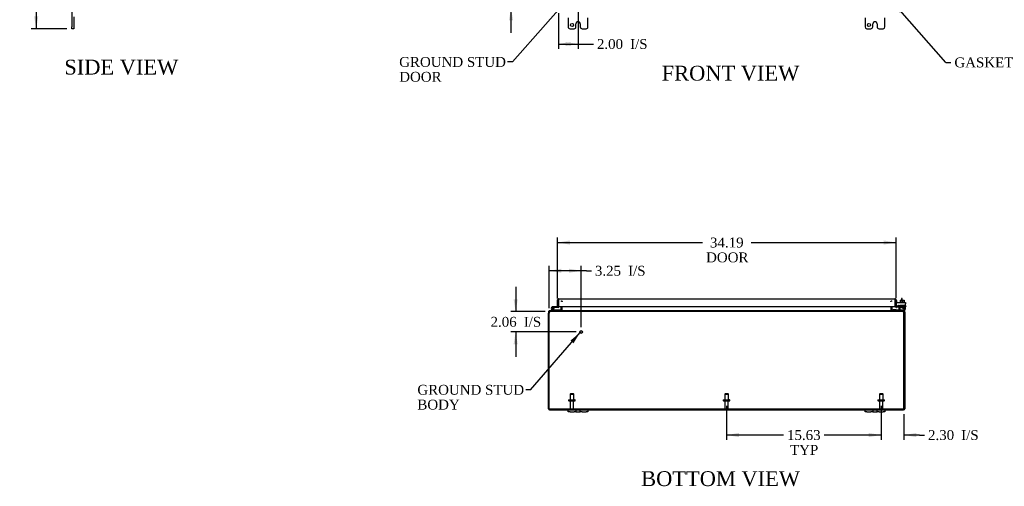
# Model space of a CAD drawing. Header units: inches. Extents: x 23 to 236, y 4 to 158.
# Tile 1 of 9: x 23 to 123, y 4 to 52. Entities that reach past the tile are written whole.
import ezdxf
from ezdxf.enums import TextEntityAlignment as Align

# ---------------------------------------------------------------- set-up
doc = ezdxf.new("R2010")
doc.units = ezdxf.units.IN
doc.header["$MEASUREMENT"] = 0
for name, color, linetype in [('COM40153-1', 7, 'CONTINUOUS'), ('COM40153-2', 7, 'CONTINUOUS'), ('COM42667', 7, 'CONTINUOUS'), ('COM42780', 7, 'CONTINUOUS'), ('COM48456', 7, 'CONTINUOUS'), ('COM70236-2', 7, 'CONTINUOUS'), ('COM71782-4', 7, 'CONTINUOUS'), ('DEFAULT', 7, 'CONTINUOUS'), ('FET07710', 7, 'CONTINUOUS'), ('HNG10620-44B', 7, 'CONTINUOUS'), ('HNG10620-44C', 7, 'CONTINUOUS'), ('HNG10620-44P', 7, 'CONTINUOUS'), ('SCC19011', 7, 'CONTINUOUS'), ('STD21878', 7, 'CONTINUOUS'), ('STD26094', 7, 'CONTINUOUS'), ('WAF25035', 7, 'CONTINUOUS')]:
    doc.layers.add(name, color=color, linetype=linetype)
doc.styles.add('SEACAD_TIMES_NEW_ROMAN', font='times.ttf')

# ---------------------------------------------------------------- blocks, each defined once
blk = doc.blocks.new('SEANNOT_GROUP1')
at = {"layer": 'DEFAULT', "linetype": 'Continuous'}
blk.add_hatch(color=136, dxfattribs=at).paths.add_polyline_path([(79.427, 18.811), (80.086, 19.893), (79.111, 19.083)])
at = {"layer": 'DEFAULT', "color": 136, "linetype": 'Continuous'}
blk.add_line((75.097, 14.115), (74.597, 14.115), dxfattribs=at)
blk.add_lwpolyline([(75.097, 14.115), (80.086, 19.893)], dxfattribs=at)
at = {"layer": 'DEFAULT', "color": 136, "linetype": 'Continuous', "style": 'SEACAD_TIMES_NEW_ROMAN'}
for s, p in [('GROUND STUD', (63.655, 14.615)), ('BODY', (63.655, 13.115))]:
    blk.add_text(s, height=1, dxfattribs=at).set_placement(p, align=Align.TOP_LEFT)
blk = doc.blocks.new('SEANNOT_GROUP2')
at = {"layer": 'DEFAULT', "linetype": 'Continuous'}
blk.add_hatch(color=136, dxfattribs=at).paths.add_polyline_path([(79.251, 53.755), (79.92, 54.832), (78.938, 54.03)])
at = {"layer": 'DEFAULT', "color": 136, "linetype": 'Continuous'}
blk.add_line((73.262, 47.249), (72.762, 47.249), dxfattribs=at)
blk.add_lwpolyline([(73.262, 47.249), (79.92, 54.832)], dxfattribs=at)
at = {"layer": 'DEFAULT', "color": 136, "linetype": 'Continuous', "style": 'SEACAD_TIMES_NEW_ROMAN'}
for s, p in [('GROUND STUD', (61.82, 47.749)), ('DOOR', (61.82, 46.249))]:
    blk.add_text(s, height=1, dxfattribs=at).set_placement(p, align=Align.TOP_LEFT)
blk = doc.blocks.new('SEANNOT_GROUP3')
at = {"layer": 'DEFAULT', "linetype": 'Continuous'}
blk.add_hatch(color=136, dxfattribs=at).paths.add_polyline_path([(112.649, 52.517), (111.666, 53.317), (112.336, 52.242)])
at = {"layer": 'DEFAULT', "color": 136, "linetype": 'Continuous'}
blk.add_line((117.06, 47.199), (117.56, 47.199), dxfattribs=at)
blk.add_lwpolyline([(117.06, 47.199), (111.666, 53.317)], dxfattribs=at)
at = {"layer": 'DEFAULT', "color": 136, "linetype": 'Continuous', "style": 'SEACAD_TIMES_NEW_ROMAN'}
blk.add_text('GASKET', height=1, dxfattribs=at).set_placement((117.91, 47.699), align=Align.TOP_LEFT)
blk = doc.blocks.new('GDIMGGROUP1')
at = {"layer": 'DEFAULT', "linetype": 'Continuous'}
for points in [[(72.91, 55.943), (73.118, 54.693), (73.326, 55.943)], [(72.91, 51.443), (73.326, 51.443), (73.118, 52.693)]]:
    blk.add_hatch(color=136, dxfattribs=at).paths.add_polyline_path(points)
at = {"layer": 'DEFAULT', "color": 136, "linetype": 'Continuous'}
for p, q in [((73.118, 54.693), (73.118, 57.193)), ((79.399, 54.693), (72.618, 54.693)), ((77.399, 52.693), (72.618, 52.693)), ((73.118, 50.193), (73.118, 52.693))]:
    blk.add_line(p, q, dxfattribs=at)
at = {"layer": 'DEFAULT', "color": 136, "linetype": 'Continuous', "style": 'SEACAD_TIMES_NEW_ROMAN'}
for s, p in [('2.00', (70.576, 54.193)), ('I/S', (73.93, 54.193))]:
    blk.add_text(s, height=1, dxfattribs=at).set_placement(p, align=Align.TOP_LEFT)
blk = doc.blocks.new('GDIMGGROUP3')
at = {"layer": 'DEFAULT', "linetype": 'Continuous'}
for points in [[(24.939, 99.599), (25.356, 99.599), (25.147, 100.849)], [(24.939, 51.849), (25.147, 50.599), (25.356, 51.849)]]:
    blk.add_hatch(color=136, dxfattribs=at).paths.add_polyline_path(points)
at = {"layer": 'DEFAULT', "color": 136, "linetype": 'Continuous'}
for p, q in [((28.257, 100.849), (24.647, 100.849)), ((25.147, 100.849), (25.147, 76.574)), ((25.147, 75.224), (25.147, 50.599)), ((28.257, 50.599), (24.647, 50.599))]:
    blk.add_line(p, q, dxfattribs=at)
at = {"layer": 'DEFAULT', "color": 136, "linetype": 'Continuous', "style": 'SEACAD_TIMES_NEW_ROMAN'}
blk.add_text('50.25', height=1, dxfattribs=at).set_placement((23.441, 76.224), align=Align.TOP_LEFT)
blk = doc.blocks.new('GDIMGGROUP4')
at = {"layer": 'DEFAULT', "linetype": 'Continuous'}
for points in [[(96.14, 9.332), (96.14, 9.749), (94.89, 9.54)], [(109.265, 9.332), (110.515, 9.54), (109.265, 9.749)]]:
    blk.add_hatch(color=136, dxfattribs=at).paths.add_polyline_path(points)
at = {"layer": 'DEFAULT', "color": 136, "linetype": 'Continuous'}
for p, q in [((94.89, 12.497), (94.89, 9.04)), ((110.515, 12.497), (110.515, 9.04)), ((100.646, 9.54), (94.89, 9.54)), ((110.515, 9.54), (104.758, 9.54))]:
    blk.add_line(p, q, dxfattribs=at)
at = {"layer": 'DEFAULT', "color": 136, "linetype": 'Continuous', "style": 'SEACAD_TIMES_NEW_ROMAN'}
for s, p in [('15.63', (100.996, 10.04)), ('TYP', (101.304, 8.54))]:
    blk.add_text(s, height=1, dxfattribs=at).set_placement(p, align=Align.TOP_LEFT)
blk = doc.blocks.new('GDIMGGROUP11')
at = {"layer": 'DEFAULT', "linetype": 'Continuous'}
for points in [[(79.077, 29.206), (77.827, 28.998), (79.077, 28.789)], [(110.765, 29.206), (110.765, 28.789), (112.015, 28.998)]]:
    blk.add_hatch(color=136, dxfattribs=at).paths.add_polyline_path(points)
at = {"layer": 'DEFAULT', "color": 136, "linetype": 'Continuous'}
for p, q in [((77.827, 23.347), (77.827, 29.498)), ((77.827, 28.998), (92.473, 28.998)), ((97.368, 28.998), (112.015, 28.998)), ((112.015, 23.361), (112.015, 29.498))]:
    blk.add_line(p, q, dxfattribs=at)
at = {"layer": 'DEFAULT', "color": 136, "linetype": 'Continuous', "style": 'SEACAD_TIMES_NEW_ROMAN'}
for s, p in [('34.19', (93.214, 29.498)), ('DOOR', (92.823, 27.998))]:
    blk.add_text(s, height=1, dxfattribs=at).set_placement(p, align=Align.TOP_LEFT)
blk = doc.blocks.new('GDIMGGROUP14')
at = {"layer": 'DEFAULT', "linetype": 'Continuous'}
for points in [[(109.265, 9.332), (110.515, 9.54), (109.265, 9.749)], [(114.068, 9.332), (114.068, 9.749), (112.818, 9.54)]]:
    blk.add_hatch(color=136, dxfattribs=at).paths.add_polyline_path(points)
at = {"layer": 'DEFAULT', "color": 136, "linetype": 'Continuous'}
for p, q in [((110.515, 12.497), (110.515, 9.04)), ((112.818, 11.66), (112.818, 9.04)), ((110.515, 9.54), (108.015, 9.54)), ((114.392, 9.54), (112.818, 9.54)), ((114.392, 9.54), (114.892, 9.54))]:
    blk.add_line(p, q, dxfattribs=at)
at = {"layer": 'DEFAULT', "color": 136, "linetype": 'Continuous', "style": 'SEACAD_TIMES_NEW_ROMAN'}
for s, p in [('2.30', (115.242, 10.04)), ('I/S', (118.596, 10.04))]:
    blk.add_text(s, height=1, dxfattribs=at).set_placement(p, align=Align.TOP_LEFT)
blk = doc.blocks.new('GDIMGGROUP15')
at = {"layer": 'DEFAULT', "linetype": 'Continuous'}
for points in [[(79.149, 48.854), (79.149, 49.271), (77.899, 49.062)], [(78.649, 48.854), (79.899, 49.062), (78.649, 49.271)]]:
    blk.add_hatch(color=136, dxfattribs=at).paths.add_polyline_path(points)
at = {"layer": 'DEFAULT', "color": 136, "linetype": 'Continuous'}
for p, q in [((79.899, 54.193), (79.899, 48.562)), ((77.899, 52.193), (77.899, 48.562)), ((77.899, 49.062), (80.942, 49.062)), ((80.942, 49.062), (81.442, 49.062))]:
    blk.add_line(p, q, dxfattribs=at)
at = {"layer": 'DEFAULT', "color": 136, "linetype": 'Continuous', "style": 'SEACAD_TIMES_NEW_ROMAN'}
for s, p in [('2.00', (81.792, 49.562)), ('I/S', (85.146, 49.562))]:
    blk.add_text(s, height=1, dxfattribs=at).set_placement(p, align=Align.TOP_LEFT)
blk = doc.blocks.new('GDIMGGROUP16')
at = {"layer": 'DEFAULT', "linetype": 'Continuous'}
for points in [[(78.212, 26.352), (76.962, 26.144), (78.212, 25.936)], [(78.962, 26.352), (78.962, 25.936), (80.212, 26.144)]]:
    blk.add_hatch(color=136, dxfattribs=at).paths.add_polyline_path(points)
at = {"layer": 'DEFAULT', "color": 136, "linetype": 'Continuous'}
for p, q in [((76.962, 22.362), (76.962, 26.644)), ((80.74, 26.144), (76.962, 26.144)), ((80.212, 20.456), (80.212, 26.644)), ((80.74, 26.144), (81.24, 26.144))]:
    blk.add_line(p, q, dxfattribs=at)
at = {"layer": 'DEFAULT', "color": 136, "linetype": 'Continuous', "style": 'SEACAD_TIMES_NEW_ROMAN'}
for s, p in [('3.25', (81.59, 26.644)), ('I/S', (84.944, 26.644))]:
    blk.add_text(s, height=1, dxfattribs=at).set_placement(p, align=Align.TOP_LEFT)
blk = doc.blocks.new('GDIMGGROUP17')
at = {"layer": 'DEFAULT', "linetype": 'Continuous'}
for points in [[(73.379, 23.266), (73.587, 22.016), (73.796, 23.266)], [(73.379, 18.706), (73.796, 18.706), (73.587, 19.956)]]:
    blk.add_hatch(color=136, dxfattribs=at).paths.add_polyline_path(points)
at = {"layer": 'DEFAULT', "color": 136, "linetype": 'Continuous'}
for p, q in [((73.587, 24.516), (73.587, 22.016)), ((76.567, 22.016), (73.087, 22.016)), ((79.712, 19.956), (73.087, 19.956)), ((73.587, 19.956), (73.587, 17.456))]:
    blk.add_line(p, q, dxfattribs=at)
at = {"layer": 'DEFAULT', "color": 136, "linetype": 'Continuous', "style": 'SEACAD_TIMES_NEW_ROMAN'}
for s, p in [('2.06', (71.045, 21.486)), ('I/S', (74.399, 21.486))]:
    blk.add_text(s, height=1, dxfattribs=at).set_placement(p, align=Align.TOP_LEFT)

msp = doc.modelspace()

# ---------------------------------------------------------------- linework, layer by layer
at = {"layer": 'COM40153-1', "color": 7}
for p, q in [((112.568, 23.338), (112.568, 23.16)), ((112.64, 23.338), (112.568, 23.338)), ((112.64, 23.16), (112.64, 23.338))]:
    msp.add_line(p, q, dxfattribs=at)
at = {"layer": 'COM40153-2', "color": 7}
for p, q in [((112.087, 23.126), (112.015, 23.126)), ((112.087, 22.934), (112.087, 23.126)), ((112.299, 22.526), (112.141, 22.526)), ((112.291, 22.598), (112.187, 22.598)), ((113.015, 22.598), (112.985, 22.598)), ((112.985, 22.526), (113.015, 22.526)), ((113.015, 22.598), (113.015, 22.526))]:
    msp.add_line(p, q, dxfattribs=at)
msp.add_arc((112.123, 22.634), 0.108, 180, 186.85453, dxfattribs=at)
at = {"layer": 'COM42667', "color": 7}
for p, q in [((112.015, 22.934), (112.985, 22.934)), ((112.015, 22.791), (112.015, 22.934)), ((112.985, 22.934), (112.985, 22.791)), ((112.015, 22.791), (112.015, 22.535)), ((112.13, 22.508), (112.189, 22.6)), ((112.299, 22.568), (112.299, 22.308)), ((112.649, 22.396), (112.764, 22.558)), ((112.649, 22.368), (112.649, 22.396)), ((112.758, 22.368), (112.649, 22.368)), ((112.758, 22.509), (112.679, 22.396)), ((112.679, 22.396), (112.758, 22.396)), ((112.758, 22.396), (112.758, 22.509)), ((112.758, 22.308), (112.758, 22.368)), ((112.788, 22.308), (112.758, 22.308)), ((112.764, 22.558), (112.788, 22.558)), ((112.788, 22.558), (112.788, 22.396)), ((112.788, 22.396), (112.822, 22.396)), ((112.822, 22.368), (112.788, 22.368)), ((112.788, 22.368), (112.788, 22.308)), ((112.822, 22.396), (112.822, 22.368)), ((112.985, 22.308), (112.985, 22.791))]:
    msp.add_line(p, q, dxfattribs=at)
for centre, radius, start, end in [((112.075, 22.535), 0.06, 180, 202.199), ((112.239, 22.568), 0.06, 0, 147.15449), ((112.424, 22.308), 0.125, 180, 270), ((112.86, 22.308), 0.125, 270, 0)]:
    msp.add_arc(centre, radius, start, end, dxfattribs=at)
at = {"layer": 'COM42780', "color": 7}
for p, q in [((111.587, 22.18), (111.654, 22.247)), ((111.587, 22.18), (111.637, 22.13)), ((111.654, 22.247), (111.704, 22.197)), ((111.738, 22.183), (112.636, 22.183)), ((111.772, 22.182), (111.772, 22.183)), ((111.831, 22.182), (111.772, 22.182)), ((111.831, 22.182), (111.831, 22.183)), ((111.86, 22.182), (111.831, 22.182)), ((111.86, 22.182), (111.86, 22.183)), ((112.022, 22.182), (111.86, 22.182)), ((111.972, 22.182), (111.972, 22.183)), ((112.022, 22.182), (112.022, 22.183)), ((112.386, 22.66), (112.886, 22.66)), ((112.386, 22.574), (112.386, 22.66)), ((112.386, 22.52), (112.386, 22.574)), ((112.386, 22.574), (112.386, 22.104)), ((112.386, 22.565), (112.886, 22.565)), ((112.441, 22.565), (112.441, 22.47)), ((112.441, 22.47), (112.831, 22.47)), ((112.511, 22.66), (112.511, 22.47)), ((112.53, 22.66), (112.53, 22.47)), ((112.636, 22.183), (112.886, 22.183)), ((112.743, 22.47), (112.743, 22.66)), ((112.761, 22.66), (112.761, 22.47)), ((112.886, 22.088), (112.782, 22.088)), ((112.831, 22.47), (112.831, 22.565)), ((112.886, 22.52), (112.886, 22.66)), ((112.886, 22.23), (112.886, 22.52)), ((112.886, 22.186), (112.886, 22.23)), ((112.886, 22.183), (112.886, 22.186)), ((112.886, 22.183), (112.886, 22.088))]:
    msp.add_line(p, q, dxfattribs=at)
for radius in [0.143, 0.048]:
    msp.add_arc((111.738, 22.231), radius, 225, 270, dxfattribs=at)
msp.add_ellipse((112.136, 23.188), major_axis=(0, -14.322), ratio=0.017455, start_param=1.503851, end_param=1.524085, dxfattribs=at)
for points, knots in [([(112.378, 22.183), (112.379, 22.183), (112.381, 22.184), (112.382, 22.187), (112.383, 22.189), (112.383, 22.19)], [0, 0, 0, 0, 0.25, 0.25, 0.3597521, 0.3597521, 0.3597521, 0.3597521]), ([(112.386, 22.104), (112.386, 22.098), (112.386, 22.095), (112.383, 22.089), (112.381, 22.088), (112.378, 22.088)], [0, 0, 0, 0, 0.5, 0.5, 1, 1, 1, 1]), ([(112.383, 22.19), (112.383, 22.19), (112.383, 22.191), (112.384, 22.192), (112.384, 22.194), (112.385, 22.201), (112.385, 22.206), (112.386, 22.218), (112.386, 22.224), (112.386, 22.23)], [0.3597521, 0.3597521, 0.3597521, 0.3597521, 0.375, 0.375, 0.5, 0.5, 0.75, 0.75, 1, 1, 1, 1])]:
    msp.add_open_spline(points, degree=3, knots=knots, dxfattribs=at)
at = {"layer": 'COM48456', "color": 7}
for p, q in [((76.89, 21.98), (76.89, 21.862)), ((76.962, 21.98), (76.89, 21.98)), ((76.962, 21.98), (76.962, 21.862)), ((76.978, 22.01), (76.998, 22.016)), ((76.998, 22.016), (76.998, 22.088)), ((76.998, 22.088), (77.067, 22.088)), ((78.191, 22.114), (78.254, 22.096)), ((78.193, 22.124), (78.193, 22.531)), ((78.265, 22.124), (78.265, 22.531)), ((111.515, 22.124), (111.515, 22.531)), ((111.588, 22.114), (111.526, 22.096)), ((111.587, 22.531), (111.587, 22.124)), ((112.712, 22.088), (112.782, 22.088)), ((112.782, 22.016), (112.782, 22.088)), ((112.801, 22.01), (112.782, 22.016)), ((112.818, 21.862), (112.818, 21.98)), ((112.818, 21.98), (112.89, 21.98)), ((112.89, 21.98), (112.89, 21.862)), ((76.89, 12.196), (76.89, 21.862)), ((112.89, 21.862), (112.89, 12.196)), ((76.998, 12.088), (78.89, 12.088)), ((80.89, 12.088), (108.89, 12.088)), ((110.89, 12.088), (112.782, 12.088))]:
    msp.add_line(p, q, dxfattribs=at)
for centre, radius, start, end in [((76.998, 21.98), 0.108, 122.6431, 180), ((76.998, 21.979), 0.109, 90.09128, 122.5518), ((76.998, 21.98), 0.036, 122.6431, 180), ((78.157, 22.124), 0.036, 270, 343.77952), ((78.157, 22.124), 0.036, 343.77952, 360), ((78.157, 22.124), 0.108, 343.77952, 360), ((111.623, 22.124), 0.108, 180, 196.22048), ((111.623, 22.124), 0.036, 180, 196.22048), ((111.623, 22.124), 0.036, 196.22059, 269.9999), ((112.782, 21.98), 0.108, 57.3569, 90.00002), ((112.782, 21.98), 0.036, 0, 57.3569), ((112.782, 21.98), 0.108, 0, 57.3569), ((76.998, 12.196), 0.108, 180, 270), ((112.782, 12.196), 0.108, 270, 0)]:
    msp.add_arc(centre, radius, start, end, dxfattribs=at)
at = {"layer": 'COM70236-2', "color": 7}
for p, q in [((78.205, 23.029), (78.205, 23.101)), ((78.289, 23.005), (78.289, 23.03)), ((111.49, 23.005), (111.49, 23.03)), ((111.574, 23.029), (111.574, 23.101)), ((77.034, 22.01), (77.067, 22.016)), ((112.712, 22.088), (77.067, 22.088)), ((77.067, 22.016), (77.067, 22.088)), ((112.712, 22.016), (77.067, 22.016)), ((78.215, 22.088), (78.215, 22.016)), ((78.289, 22.124), (78.289, 22.531)), ((78.289, 22.124), (78.289, 22.114)), ((78.289, 22.114), (78.289, 22.094)), ((111.49, 22.531), (111.49, 22.124)), ((111.49, 22.114), (111.49, 22.124)), ((111.49, 22.114), (111.49, 22.094)), ((111.564, 22.088), (111.564, 22.016)), ((112.712, 22.016), (112.712, 22.088)), ((112.712, 22.016), (112.745, 22.01)), ((76.962, 12.16), (76.962, 21.862)), ((112.818, 12.16), (112.818, 21.862)), ((112.818, 12.16), (76.962, 12.16))]:
    msp.add_line(p, q, dxfattribs=at)
for centre, radius, start, end in [((77.212, 21.862), 0.25, 151.84537, 180), ((77.205, 21.935), 0.219, 141.47168, 168.06552), ((77.066, 21.919), 0.0964, 109.48236, 141.06598), ((77.071, 22.041), 0.0474, 94.59556, 140.46489), ((78.207, 22.231), 0.144, 273.48831, 305.16654), ((111.572, 22.231), 0.144, 234.83346, 266.51169), ((112.709, 22.041), 0.0474, 39.5351, 85.4044), ((112.574, 21.935), 0.219, 11.93447, 38.52833), ((112.713, 21.92), 0.0962, 38.89118, 70.56048), ((112.568, 21.862), 0.25, 0, 28.15463)]:
    msp.add_arc(centre, radius, start, end, dxfattribs=at)
for points in [[(78.205, 23.101), (78.212, 23.101), (78.219, 23.099), (78.233, 23.093), (78.24, 23.088), (78.254, 23.075), (78.261, 23.067), (78.275, 23.05), (78.282, 23.04), (78.289, 23.03)], [(111.49, 23.03), (111.497, 23.04), (111.504, 23.05), (111.518, 23.067), (111.525, 23.075), (111.539, 23.088), (111.546, 23.093), (111.56, 23.099), (111.567, 23.101), (111.574, 23.101)], [(78.289, 22.094), (78.283, 22.083), (78.277, 22.072), (78.265, 22.053), (78.259, 22.045), (78.246, 22.031), (78.24, 22.025), (78.228, 22.018), (78.222, 22.016), (78.215, 22.016)], [(111.564, 22.016), (111.558, 22.016), (111.551, 22.018), (111.539, 22.025), (111.533, 22.031), (111.521, 22.045), (111.514, 22.053), (111.502, 22.072), (111.496, 22.083), (111.49, 22.094)]]:
    msp.add_open_spline(points, degree=3, knots=[0, 0, 0, 0, 0.25, 0.25, 0.5, 0.5, 0.75, 0.75, 1, 1, 1, 1], dxfattribs=at)
at = {"layer": 'COM71782-4', "color": 7}
for p, q in [((77.827, 22.503), (77.827, 23.19)), ((77.899, 23.292), (77.899, 23.19)), ((77.899, 23.19), (77.899, 23.292)), ((77.899, 22.503), (77.899, 23.19)), ((77.899, 23.19), (77.899, 22.531)), ((77.935, 23.298), (111.907, 23.298)), ((111.942, 23.19), (111.942, 23.292)), ((111.942, 22.531), (111.942, 23.19)), ((111.943, 23.292), (111.943, 23.19)), ((111.943, 23.19), (111.943, 22.531)), ((112.015, 23.19), (112.015, 22.531)), ((77.827, 22.503), (77.899, 22.503)), ((77.899, 22.531), (111.942, 22.531)), ((112.015, 22.531), (111.943, 22.531)), ((112.027, 22.503), (111.981, 22.448)), ((112.227, 22.526), (112.057, 22.496)), ((112.057, 22.496), (112.069, 22.425)), ((112.239, 22.455), (112.069, 22.425)), ((112.239, 22.455), (112.227, 22.526))]:
    msp.add_line(p, q, dxfattribs=at)
for centre, radius, start, end in [((77.935, 23.19), 0.108, 109.47122, 180), ((77.935, 23.19), 0.108, 90, 109.47122), ((111.907, 23.19), 0.108, 70.52878, 90), ((111.907, 23.19), 0.108, 0, 70.52878), ((112.051, 22.531), 0.108, 180, 230), ((112.051, 22.531), 0.108, 230.00006, 279.99994), ((112.051, 22.531), 0.036, 180, 230), ((112.051, 22.531), 0.036, 230, 280)]:
    msp.add_arc(centre, radius, start, end, dxfattribs=at)
for centre, start_param, end_param in [((77.935, 23.19), 3.141593, 3.48143), ((111.907, 23.19), 2.801756, 3.141593)]:
    msp.add_ellipse(centre, major_axis=(0, -0.108), ratio=0.997813, start_param=start_param, end_param=end_param, dxfattribs=at)
at = {"layer": 'FET07710', "color": 7}
for p, q in [((28.757, 52.911), (28.757, 50.786)), ((28.944, 51.796), (28.944, 50.786)), ((28.757, 50.599), (28.757, 50.786)), ((28.944, 50.786), (28.944, 50.599)), ((78.89, 51.724), (78.89, 50.786)), ((79.671, 50.786), (79.671, 51.099)), ((79.889, 51.317), (79.89, 51.317)), ((80.108, 51.099), (80.108, 50.786)), ((80.89, 50.786), (80.89, 51.724)), ((108.89, 51.724), (108.89, 50.786)), ((109.671, 50.786), (109.671, 51.099)), ((109.889, 51.317), (109.89, 51.317)), ((110.108, 51.099), (110.108, 50.786)), ((110.89, 50.786), (110.89, 51.724)), ((28.944, 50.599), (28.757, 50.599)), ((79.077, 50.599), (79.484, 50.599)), ((80.295, 50.599), (80.702, 50.599)), ((109.077, 50.599), (109.484, 50.599)), ((110.295, 50.599), (110.702, 50.599)), ((78.89, 11.901), (78.89, 12.088)), ((78.89, 12.088), (79.077, 12.088)), ((79.077, 12.088), (79.484, 12.088)), ((79.484, 12.088), (79.671, 12.088)), ((79.671, 12.088), (79.889, 12.088)), ((79.671, 12.088), (79.671, 11.901)), ((79.889, 12.088), (79.89, 12.088)), ((79.89, 12.088), (80.108, 12.088)), ((80.108, 11.901), (80.108, 12.088)), ((80.108, 12.088), (80.295, 12.088)), ((80.295, 12.088), (80.702, 12.088)), ((80.702, 12.088), (80.89, 12.088)), ((80.89, 12.088), (80.89, 11.901)), ((108.89, 11.901), (108.89, 12.088)), ((108.89, 12.088), (109.077, 12.088)), ((109.077, 12.088), (109.484, 12.088)), ((109.484, 12.088), (109.671, 12.088)), ((109.671, 12.088), (109.889, 12.088)), ((109.671, 12.088), (109.671, 11.901)), ((109.889, 12.088), (109.89, 12.088)), ((109.89, 12.088), (110.108, 12.088)), ((110.108, 11.901), (110.108, 12.088)), ((110.108, 12.088), (110.295, 12.088)), ((110.295, 12.088), (110.702, 12.088)), ((110.702, 12.088), (110.89, 12.088)), ((110.89, 12.088), (110.89, 11.901)), ((79.077, 11.901), (78.89, 11.901)), ((79.077, 11.901), (79.484, 11.901)), ((79.671, 11.901), (79.484, 11.901)), ((79.671, 11.901), (79.889, 11.901)), ((79.889, 11.901), (79.89, 11.901)), ((79.89, 11.901), (80.108, 11.901)), ((80.295, 11.901), (80.108, 11.901)), ((80.295, 11.901), (80.702, 11.901)), ((80.89, 11.901), (80.702, 11.901)), ((109.077, 11.901), (108.89, 11.901)), ((109.077, 11.901), (109.484, 11.901)), ((109.671, 11.901), (109.484, 11.901)), ((109.671, 11.901), (109.889, 11.901)), ((109.889, 11.901), (109.89, 11.901)), ((109.89, 11.901), (110.108, 11.901)), ((110.295, 11.901), (110.108, 11.901)), ((110.295, 11.901), (110.702, 11.901)), ((110.89, 11.901), (110.702, 11.901))]:
    msp.add_line(p, q, dxfattribs=at)
for centre in [(79.28, 50.974), (109.28, 50.974)]:
    msp.add_circle(centre, 0.156, dxfattribs=at)
for centre, radius, start, end in [((79.077, 50.786), 0.188, 180, 270), ((79.484, 50.786), 0.188, 270, 0), ((79.889, 51.099), 0.218, 90, 180), ((79.89, 51.099), 0.218, 0, 90), ((80.295, 50.786), 0.188, 180, 270), ((80.702, 50.786), 0.188, 270, 0), ((109.077, 50.786), 0.187, 180, 270), ((109.484, 50.786), 0.187, 270, 0), ((109.889, 51.099), 0.218, 90, 180), ((109.89, 51.099), 0.218, 0, 90), ((110.295, 50.786), 0.188, 180, 270), ((110.702, 50.786), 0.187, 270, 0)]:
    msp.add_arc(centre, radius, start, end, dxfattribs=at)
at = {"layer": 'HNG10620-44B', "color": 7}
for p, q in [((77.346, 22.114), (77.22, 22.241)), ((77.389, 22.157), (77.262, 22.283)), ((77.374, 22.202), (77.356, 22.26)), ((78.145, 22.148), (77.409, 22.148)), ((78.145, 22.088), (78.145, 22.148))]:
    msp.add_line(p, q, dxfattribs=at)
for centre, radius, start, end in [((77.329, 22.349), 0.154, 287.18186, 225), ((77.329, 22.349), 0.0938, 287.18186, 225), ((77.409, 22.177), 0.089, 225, 270), ((77.409, 22.177), 0.029, 225, 270)]:
    msp.add_arc(centre, radius, start, end, dxfattribs=at)
at = {"layer": 'HNG10620-44C', "color": 7}
for p, q in [((77.899, 22.983), (77.899, 22.983)), ((77.482, 22.503), (77.329, 22.503)), ((77.482, 22.443), (77.45, 22.443)), ((77.827, 22.503), (77.482, 22.503)), ((77.482, 22.503), (77.482, 22.443)), ((77.87, 22.443), (77.482, 22.443))]:
    msp.add_line(p, q, dxfattribs=at)
for centre, radius, start, end in [((77.329, 22.349), 0.154, 277.42813, 287.18186), ((77.87, 22.532), 0.089, 270, 0)]:
    msp.add_arc(centre, radius, start, end, dxfattribs=at)
at = {"layer": 'HNG10620-44P', "color": 7}
msp.add_circle((77.329, 22.349), 0.0938, dxfattribs=at)
at = {"layer": 'SCC19011', "color": 7}
for p, q in [((112.421, 23.16), (112.421, 22.979)), ((112.421, 23.16), (112.636, 23.16)), ((112.636, 23.16), (112.636, 22.979)), ((112.636, 23.16), (112.851, 23.16)), ((112.851, 23.16), (112.851, 22.979))]:
    msp.add_line(p, q, dxfattribs=at)
at = {"layer": 'STD21878', "color": 7}
for radius in [0.141, 0.125]:
    msp.add_circle((80.212, 19.956), radius, dxfattribs=at)
at = {"layer": 'STD26094', "color": 7}
for p, q in [((78.94, 13.067), (78.94, 13.027)), ((78.97, 13.097), (79.56, 13.097)), ((78.97, 12.997), (79.56, 12.997)), ((79.115, 13.722), (79.077, 13.685)), ((79.077, 13.685), (79.452, 13.685)), ((79.077, 13.685), (79.077, 13.097)), ((79.1, 12.997), (79.1, 12.22)), ((79.415, 13.722), (79.115, 13.722)), ((79.452, 13.685), (79.415, 13.722)), ((79.43, 12.22), (79.43, 12.997)), ((79.452, 13.097), (79.452, 13.685)), ((79.59, 13.027), (79.59, 13.067)), ((94.565, 13.067), (94.565, 13.027)), ((94.595, 13.097), (95.185, 13.097)), ((94.595, 12.997), (95.185, 12.997)), ((94.74, 13.722), (94.702, 13.685)), ((94.702, 13.685), (95.077, 13.685)), ((94.702, 13.685), (94.702, 13.097)), ((94.725, 12.997), (94.725, 12.22)), ((95.04, 13.722), (94.74, 13.722)), ((95.077, 13.685), (95.04, 13.722)), ((95.055, 12.22), (95.055, 12.997)), ((95.077, 13.097), (95.077, 13.685)), ((95.215, 13.027), (95.215, 13.067)), ((110.19, 13.067), (110.19, 13.027)), ((110.22, 13.097), (110.81, 13.097)), ((110.22, 12.997), (110.81, 12.997)), ((110.365, 13.722), (110.327, 13.685)), ((110.327, 13.685), (110.702, 13.685)), ((110.327, 13.685), (110.327, 13.097)), ((110.35, 12.997), (110.35, 12.22)), ((110.665, 13.722), (110.365, 13.722)), ((110.702, 13.685), (110.665, 13.722)), ((110.68, 12.22), (110.68, 12.997)), ((110.702, 13.097), (110.702, 13.685)), ((110.84, 13.027), (110.84, 13.067))]:
    msp.add_line(p, q, dxfattribs=at)
for centre, radius, start, end in [((78.97, 13.067), 0.03, 90, 180), ((78.97, 13.027), 0.03, 180, 270), ((79.56, 13.067), 0.03, 0, 90), ((79.56, 13.027), 0.03, 270, 0), ((94.595, 13.067), 0.03, 90, 180), ((94.595, 13.027), 0.03, 180, 270), ((95.185, 13.067), 0.03, 0, 90), ((95.185, 13.027), 0.03, 270, 0), ((110.22, 13.067), 0.03, 90, 180), ((110.22, 13.027), 0.03, 180, 270), ((110.81, 13.067), 0.03, 0, 90), ((110.81, 13.027), 0.03, 270, 0), ((79.16, 12.22), 0.06, 180, 270), ((79.37, 12.22), 0.06, 270, 0), ((94.785, 12.22), 0.06, 180, 270), ((94.995, 12.22), 0.06, 270, 0), ((110.41, 12.22), 0.06, 180, 270), ((110.62, 12.22), 0.06, 270, 0)]:
    msp.add_arc(centre, radius, start, end, dxfattribs=at)
at = {"layer": 'WAF25035', "color": 7}
for p, q in [((112.886, 22.979), (112.386, 22.979)), ((112.386, 22.979), (112.386, 22.934)), ((112.886, 22.934), (112.886, 22.979))]:
    msp.add_line(p, q, dxfattribs=at)

# ---------------------------------------------------------------- block references
at = {"layer": 'DEFAULT', "color": 7}
for name in ['GDIMGGROUP3', 'GDIMGGROUP1', 'SEANNOT_GROUP2', 'GDIMGGROUP15', 'SEANNOT_GROUP3', 'GDIMGGROUP11', 'GDIMGGROUP16', 'GDIMGGROUP17', 'SEANNOT_GROUP1', 'GDIMGGROUP4', 'GDIMGGROUP14']:
    msp.add_blockref(name, (0, 0), dxfattribs=at)

# ---------------------------------------------------------------- texts
at = {"layer": 'DEFAULT', "color": 7, "style": 'SEACAD_TIMES_NEW_ROMAN'}
for s, p in [('SIDE VIEW', (27.987, 47.477)), ('FRONT VIEW', (88.339, 46.865)), ('BOTTOM VIEW', (86.266, 5.885))]:
    msp.add_text(s, height=1.5, dxfattribs=at).set_placement(p, align=Align.TOP_LEFT)

doc.saveas('drawing.dxf')
